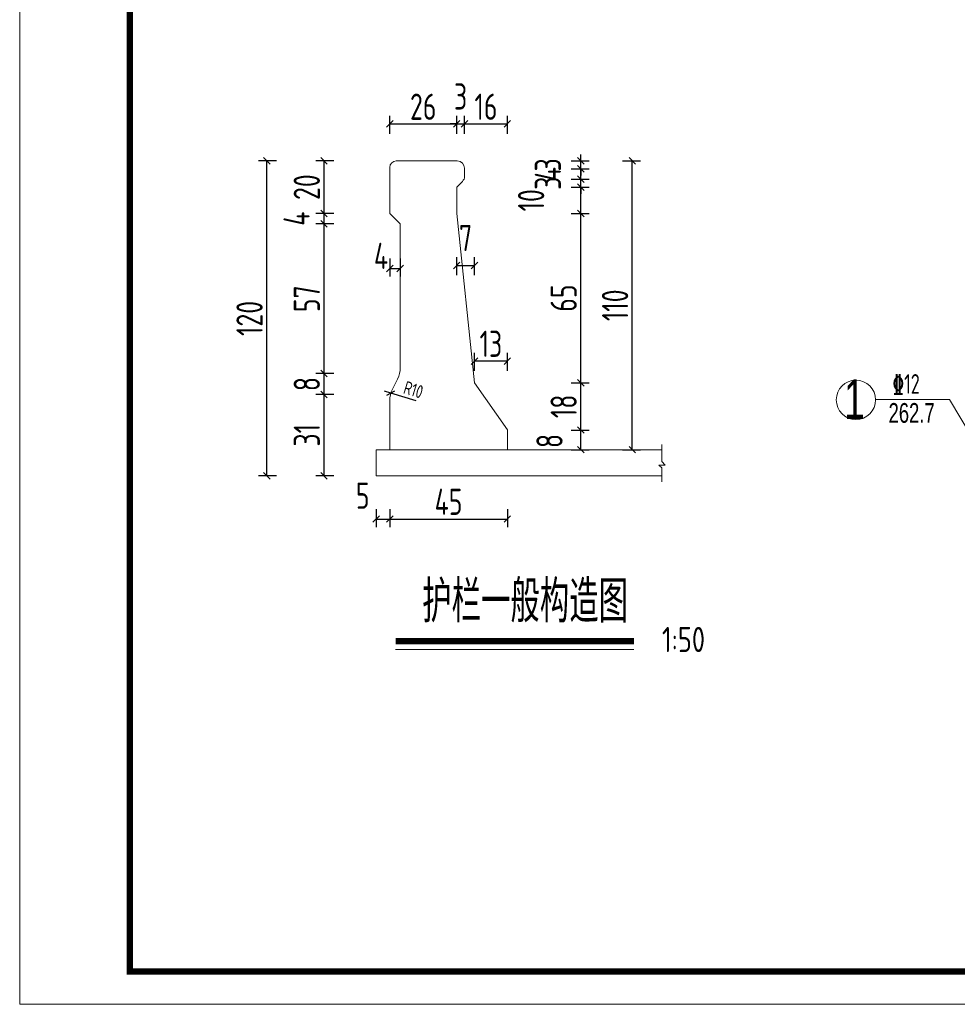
# Model space of a CAD drawing. Header units: inches. Extents: x 112594 to 193184, y 44995 to 116598.
# Tile 108 of 153: x 186820 to 187534, y 70534 to 71284. Entities that reach past the tile are written whole.
import ezdxf

# ---------------------------------------------------------------- set-up
doc = ezdxf.new("R2010")
doc.units = ezdxf.units.IN
doc.header["$MEASUREMENT"] = 0
doc.linetypes.add('CENTER', pattern=[50.8, 31.75, -6.35, 6.35, -6.35])
doc.layers.get('0').update_dxf_attribs({"lineweight": 15})
for name, color, linetype, lineweight in [('2', 5, 'CENTER', 18), ('BM1', 7, 'Continuous', 15), ('文字', 7, 'Continuous', 20), ('标注', 7, 'Continuous', 18), ('细实线', 4, 'Continuous', 25)]:
    doc.layers.add(name, color=color, linetype=linetype, lineweight=lineweight)
doc.layers.add('配筋2', color=2, linetype='Continuous')
doc.styles.add('hz-e', font='hztxt_e.shx', dxfattribs={"width": 0.75, "bigfont": 'hztxt.shx'})
doc.styles.add('HZTXT', font='tssdeng.shx', dxfattribs={"width": 0.75, "bigfont": 'hztxt.shx'})
doc.styles.add('TSSD_Dimension', font='Tssdeng.shx', dxfattribs={"width": 0.7, "bigfont": 'hztxt.shx'})
doc.dimstyles.new('ISO-100', dxfattribs={"dimtxt": 20, "dimasz": 10, "dimexe": 12.5, "dimexo": 6.25, "dimgap": 6.25, "dimtad": 1, "dimdec": 0, "dimdsep": 46, "dimtxsty": 'HZTXT', "dimblk": 'OBLIQUE', "dimcen": 2.5, "dimadec": 0, "dimazin": 0, "dimtfac": 1, "dimtdec": 0, "dimtmove": 2, "dimatfit": 3, "dimldrblk": 'OBLIQUE', "dimfxl": 15, "dimfxlon": 1, "dimarcsym": 0})

# ---------------------------------------------------------------- blocks, each defined once
blk = doc.blocks.new('_Oblique')
at = {"color": 0, "linetype": 'ByBlock', "lineweight": -2}
blk.add_line((-0.5, -0.5), (0.5, 0.5), dxfattribs=at)
blk = doc.blocks.new('*D1578')
at = {"layer": '细实线', "color": 0, "lineweight": -2}
for p, q in [((187059.18, 70998.81), (187045.43, 70998.81)), ((187051.68, 70936.81), (187051.68, 70998.81)), ((187059.18, 70936.81), (187045.43, 70936.81))]:
    blk.add_line(p, q, dxfattribs=at)
at = {"layer": '细实线', "color": 0, "lineweight": -2, "xscale": 5, "yscale": 5, "zscale": 5}
for p, rotation in [((187051.68, 70998.81), 90), ((187051.68, 70936.81), 270)]:
    blk.add_blockref('_Oblique', p, dxfattribs=dict(at, rotation=rotation))
at = {"layer": '细实线', "color": 0, "insert": (187038.56, 70967.81), "char_height": 20, "attachment_point": 5, "rotation": 90, "style": 'HZTXT'}
blk.add_mtext('31', dxfattribs=at)
blk = doc.blocks.new('*D1579')
at = {"layer": '细实线', "color": 0, "lineweight": -2}
for p, q in [((187059.18, 71014.81), (187045.43, 71014.81)), ((187051.68, 70998.81), (187051.68, 71014.81)), ((187059.18, 70998.81), (187045.43, 70998.81))]:
    blk.add_line(p, q, dxfattribs=at)
at = {"layer": '细实线', "color": 0, "lineweight": -2, "xscale": 5, "yscale": 5, "zscale": 5}
for p, rotation in [((187051.68, 71014.81), 90), ((187051.68, 70998.81), 270)]:
    blk.add_blockref('_Oblique', p, dxfattribs=dict(at, rotation=rotation))
at = {"layer": '细实线', "color": 0, "insert": (187038.56, 71006.81), "char_height": 20, "attachment_point": 5, "rotation": 90, "style": 'HZTXT'}
blk.add_mtext('8', dxfattribs=at)
blk = doc.blocks.new('*D1580')
at = {"layer": '细实线', "color": 0, "lineweight": -2}
for p, q in [((187059.18, 71128.81), (187045.43, 71128.81)), ((187051.68, 71014.81), (187051.68, 71128.81)), ((187059.18, 71014.81), (187045.43, 71014.81))]:
    blk.add_line(p, q, dxfattribs=at)
at = {"layer": '细实线', "color": 0, "lineweight": -2, "xscale": 5, "yscale": 5, "zscale": 5}
for p, rotation in [((187051.68, 71128.81), 90), ((187051.68, 71014.81), 270)]:
    blk.add_blockref('_Oblique', p, dxfattribs=dict(at, rotation=rotation))
at = {"layer": '细实线', "color": 0, "insert": (187038.56, 71071.81), "char_height": 20, "attachment_point": 5, "rotation": 90, "style": 'HZTXT'}
blk.add_mtext('57', dxfattribs=at)
blk = doc.blocks.new('*D1581')
at = {"layer": '细实线', "color": 0, "lineweight": -2}
for p, q in [((187059.18, 71136.81), (187045.43, 71136.81)), ((187051.68, 71128.81), (187051.68, 71136.81)), ((187059.18, 71128.81), (187045.43, 71128.81))]:
    blk.add_line(p, q, dxfattribs=at)
at = {"layer": '细实线', "color": 0, "lineweight": -2, "xscale": 5, "yscale": 5, "zscale": 5}
for p, rotation in [((187051.68, 71136.81), 90), ((187051.68, 71128.81), 270)]:
    blk.add_blockref('_Oblique', p, dxfattribs=dict(at, rotation=rotation))
at = {"layer": '细实线', "color": 0, "insert": (187030.75, 71132.81), "char_height": 20, "attachment_point": 5, "rotation": 90, "style": 'HZTXT'}
blk.add_mtext('4', dxfattribs=at)
blk = doc.blocks.new('*D1582')
at = {"layer": '细实线', "color": 0, "lineweight": -2}
for p, q in [((187059.18, 71176.81), (187045.43, 71176.81)), ((187051.68, 71136.81), (187051.68, 71176.81)), ((187059.18, 71136.81), (187045.43, 71136.81))]:
    blk.add_line(p, q, dxfattribs=at)
at = {"layer": '细实线', "color": 0, "lineweight": -2, "xscale": 5, "yscale": 5, "zscale": 5}
for p, rotation in [((187051.68, 71176.81), 90), ((187051.68, 71136.81), 270)]:
    blk.add_blockref('_Oblique', p, dxfattribs=dict(at, rotation=rotation))
at = {"layer": '细实线', "color": 0, "insert": (187038.56, 71156.81), "char_height": 20, "attachment_point": 5, "rotation": 90, "style": 'HZTXT'}
blk.add_mtext('20', dxfattribs=at)
blk = doc.blocks.new('*D1583')
at = {"layer": '细实线', "color": 0, "lineweight": -2}
for p, q in [((187101.76, 71102.37), (187101.76, 71088.62)), ((187109.76, 71102.37), (187109.76, 71088.62)), ((187101.76, 71094.87), (187109.76, 71094.87))]:
    blk.add_line(p, q, dxfattribs=at)
at = {"layer": '细实线', "color": 0, "lineweight": -2, "xscale": 5, "yscale": 5, "zscale": 5, "rotation": 180}
blk.add_blockref('_Oblique', (187101.76, 71094.87), dxfattribs=at)
at = {"layer": '细实线', "color": 0, "lineweight": -2, "xscale": 5, "yscale": 5, "zscale": 5}
blk.add_blockref('_Oblique', (187109.76, 71094.87), dxfattribs=at)
at = {"layer": '细实线', "color": 0, "insert": (187095.11, 71104.41), "char_height": 20, "attachment_point": 5, "style": 'HZTXT'}
blk.add_mtext('4', dxfattribs=at)
blk = doc.blocks.new('*D1584')
at = {"layer": '细实线', "color": 0, "lineweight": -2}
for p, q in [((187102.63, 70999.93), (187097.85, 71001.39)), ((187121.76, 70994.09), (187102.63, 70999.93))]:
    blk.add_line(p, q, dxfattribs=at)
at = {"layer": '细实线', "color": 0, "lineweight": -2, "xscale": 5, "yscale": 5, "zscale": 5, "rotation": 343.01372031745}
blk.add_blockref('_Oblique', (187102.63, 70999.93), dxfattribs=at)
at = {"layer": '细实线', "color": 0, "insert": (187119.83, 71002.48), "char_height": 10, "attachment_point": 5, "rotation": 343.01372, "style": 'HZTXT'}
blk.add_mtext('R10', dxfattribs=at)
blk = doc.blocks.new('*D1585')
at = {"layer": '细实线', "color": 0, "lineweight": -2}
for p, q in [((187239.9, 70971.81), (187253.65, 70971.81)), ((187247.4, 70956.81), (187247.4, 70971.81)), ((187239.9, 70956.81), (187253.65, 70956.81))]:
    blk.add_line(p, q, dxfattribs=at)
at = {"layer": '细实线', "color": 0, "lineweight": -2, "xscale": 5, "yscale": 5, "zscale": 5}
for p, rotation in [((187247.4, 70971.81), 90), ((187247.4, 70956.81), 270)]:
    blk.add_blockref('_Oblique', p, dxfattribs=dict(at, rotation=rotation))
at = {"layer": '细实线', "color": 0, "insert": (187223.48, 70963.45), "char_height": 20, "attachment_point": 5, "rotation": 90, "style": 'HZTXT'}
blk.add_mtext('8', dxfattribs=at)
blk = doc.blocks.new('*D1586')
at = {"layer": '细实线', "color": 0, "lineweight": -2}
for p, q in [((187239.9, 71007.81), (187253.65, 71007.81)), ((187247.4, 70971.81), (187247.4, 71007.81)), ((187239.9, 70971.81), (187253.65, 70971.81))]:
    blk.add_line(p, q, dxfattribs=at)
at = {"layer": '细实线', "color": 0, "lineweight": -2, "xscale": 5, "yscale": 5, "zscale": 5}
for p, rotation in [((187247.4, 71007.81), 90), ((187247.4, 70971.81), 270)]:
    blk.add_blockref('_Oblique', p, dxfattribs=dict(at, rotation=rotation))
at = {"layer": '细实线', "color": 0, "insert": (187234.28, 70989.81), "char_height": 20, "attachment_point": 5, "rotation": 90, "style": 'HZTXT'}
blk.add_mtext('18', dxfattribs=at)
blk = doc.blocks.new('*D1587')
at = {"layer": '细实线', "color": 0, "lineweight": -2}
for p, q in [((187239.9, 71136.81), (187253.65, 71136.81)), ((187247.4, 71007.81), (187247.4, 71136.81)), ((187239.9, 71007.81), (187253.65, 71007.81))]:
    blk.add_line(p, q, dxfattribs=at)
at = {"layer": '细实线', "color": 0, "lineweight": -2, "xscale": 5, "yscale": 5, "zscale": 5}
for p, rotation in [((187247.4, 71136.81), 90), ((187247.4, 71007.81), 270)]:
    blk.add_blockref('_Oblique', p, dxfattribs=dict(at, rotation=rotation))
at = {"layer": '细实线', "color": 0, "insert": (187234.28, 71072.31), "char_height": 20, "attachment_point": 5, "rotation": 90, "style": 'HZTXT'}
blk.add_mtext('65', dxfattribs=at)
blk = doc.blocks.new('*D1588')
at = {"layer": '细实线', "color": 0, "lineweight": -2}
for p, q in [((187239.9, 71156.81), (187253.65, 71156.81)), ((187247.4, 71136.81), (187247.4, 71156.81)), ((187239.9, 71136.81), (187253.65, 71136.81))]:
    blk.add_line(p, q, dxfattribs=at)
at = {"layer": '细实线', "color": 0, "lineweight": -2, "xscale": 5, "yscale": 5, "zscale": 5}
for p, rotation in [((187247.4, 71156.81), 90), ((187247.4, 71136.81), 270)]:
    blk.add_blockref('_Oblique', p, dxfattribs=dict(at, rotation=rotation))
at = {"layer": '细实线', "color": 0, "insert": (187209.49, 71146.81), "char_height": 20, "attachment_point": 5, "rotation": 90, "style": 'HZTXT'}
blk.add_mtext('10', dxfattribs=at)
blk = doc.blocks.new('*D1589')
at = {"layer": '细实线', "color": 0, "lineweight": -2}
for p, q in [((187247.4, 71162.81), (187247.4, 71167.81)), ((187239.9, 71162.81), (187253.65, 71162.81)), ((187247.4, 71156.81), (187247.4, 71162.81)), ((187239.9, 71156.81), (187253.65, 71156.81)), ((187247.4, 71156.81), (187247.4, 71151.81))]:
    blk.add_line(p, q, dxfattribs=at)
at = {"layer": '细实线', "color": 0, "lineweight": -2, "xscale": 5, "yscale": 5, "zscale": 5}
for p, rotation in [((187247.4, 71162.81), 270), ((187247.4, 71156.81), 90)]:
    blk.add_blockref('_Oblique', p, dxfattribs=dict(at, rotation=rotation))
at = {"layer": '细实线', "color": 0, "insert": (187222.24, 71159.81), "char_height": 20, "attachment_point": 5, "rotation": 90, "style": 'HZTXT'}
blk.add_mtext('3', dxfattribs=at)
blk = doc.blocks.new('*D1590')
at = {"layer": '细实线', "color": 0, "lineweight": -2}
for p, q in [((187239.9, 71170.81), (187253.65, 71170.81)), ((187247.4, 71162.81), (187247.4, 71170.81)), ((187239.9, 71162.81), (187253.65, 71162.81))]:
    blk.add_line(p, q, dxfattribs=at)
at = {"layer": '细实线', "color": 0, "lineweight": -2, "xscale": 5, "yscale": 5, "zscale": 5}
for p, rotation in [((187247.4, 71170.81), 90), ((187247.4, 71162.81), 270)]:
    blk.add_blockref('_Oblique', p, dxfattribs=dict(at, rotation=rotation))
at = {"layer": '细实线', "color": 0, "insert": (187222.24, 71166.81), "char_height": 20, "attachment_point": 5, "rotation": 90, "style": 'HZTXT'}
blk.add_mtext('4', dxfattribs=at)
blk = doc.blocks.new('*D1591')
at = {"layer": '细实线', "color": 0, "lineweight": -2}
for p, q in [((187239.9, 71176.81), (187253.65, 71176.81)), ((187247.4, 71176.81), (187247.4, 71181.81)), ((187247.4, 71170.81), (187247.4, 71176.81)), ((187239.9, 71170.81), (187253.65, 71170.81)), ((187247.4, 71170.81), (187247.4, 71165.81))]:
    blk.add_line(p, q, dxfattribs=at)
at = {"layer": '细实线', "color": 0, "lineweight": -2, "xscale": 5, "yscale": 5, "zscale": 5}
for p, rotation in [((187247.4, 71176.81), 270), ((187247.4, 71170.81), 90)]:
    blk.add_blockref('_Oblique', p, dxfattribs=dict(at, rotation=rotation))
at = {"layer": '细实线', "color": 0, "insert": (187222.24, 71173.81), "char_height": 20, "attachment_point": 5, "rotation": 90, "style": 'HZTXT'}
blk.add_mtext('3', dxfattribs=at)
blk = doc.blocks.new('*D1592')
at = {"layer": '细实线', "color": 0, "lineweight": -2}
for p, q in [((187279.09, 71176.81), (187292.84, 71176.81)), ((187286.59, 70956.81), (187286.59, 71176.81)), ((187279.09, 70956.81), (187292.84, 70956.81))]:
    blk.add_line(p, q, dxfattribs=at)
at = {"layer": '细实线', "color": 0, "lineweight": -2, "xscale": 5, "yscale": 5, "zscale": 5}
for p, rotation in [((187286.59, 71176.81), 90), ((187286.59, 70956.81), 270)]:
    blk.add_blockref('_Oblique', p, dxfattribs=dict(at, rotation=rotation))
at = {"layer": '细实线', "color": 0, "insert": (187273.46, 71066.81), "char_height": 20, "attachment_point": 5, "rotation": 90, "style": 'HZTXT'}
blk.add_mtext('110', dxfattribs=at)
blk = doc.blocks.new('*D1593')
at = {"layer": '细实线', "color": 0, "lineweight": -2}
for p, q in [((187101.76, 71197.46), (187101.76, 71211.21)), ((187101.76, 71204.96), (187152.76, 71204.96)), ((187152.76, 71197.46), (187152.76, 71211.21))]:
    blk.add_line(p, q, dxfattribs=at)
at = {"layer": '细实线', "color": 0, "lineweight": -2, "xscale": 5, "yscale": 5, "zscale": 5, "rotation": 180}
blk.add_blockref('_Oblique', (187101.76, 71204.96), dxfattribs=at)
at = {"layer": '细实线', "color": 0, "lineweight": -2, "xscale": 5, "yscale": 5, "zscale": 5}
blk.add_blockref('_Oblique', (187152.76, 71204.96), dxfattribs=at)
at = {"layer": '细实线', "color": 0, "insert": (187127.26, 71218.08), "char_height": 20, "attachment_point": 5, "style": 'HZTXT'}
blk.add_mtext('26', dxfattribs=at)
blk = doc.blocks.new('*D1594')
at = {"layer": '细实线', "color": 0, "lineweight": -2}
for p, q in [((187152.76, 71204.96), (187147.76, 71204.96)), ((187152.76, 71197.46), (187152.76, 71211.21)), ((187152.76, 71204.96), (187158.76, 71204.96)), ((187158.76, 71197.46), (187158.76, 71211.21)), ((187158.76, 71204.96), (187163.76, 71204.96))]:
    blk.add_line(p, q, dxfattribs=at)
at = {"layer": '细实线', "color": 0, "lineweight": -2, "xscale": 5, "yscale": 5, "zscale": 5}
blk.add_blockref('_Oblique', (187152.76, 71204.96), dxfattribs=at)
at = {"layer": '细实线', "color": 0, "lineweight": -2, "xscale": 5, "yscale": 5, "zscale": 5, "rotation": 180}
blk.add_blockref('_Oblique', (187158.76, 71204.96), dxfattribs=at)
at = {"layer": '细实线', "color": 0, "insert": (187155.76, 71225.89), "char_height": 20, "attachment_point": 5, "style": 'HZTXT'}
blk.add_mtext('3', dxfattribs=at)
blk = doc.blocks.new('*D1595')
at = {"layer": '细实线', "color": 0, "lineweight": -2}
for p, q in [((187158.76, 71197.46), (187158.76, 71211.21)), ((187158.76, 71204.96), (187191.36, 71204.96)), ((187191.36, 71197.46), (187191.36, 71211.21))]:
    blk.add_line(p, q, dxfattribs=at)
at = {"layer": '细实线', "color": 0, "lineweight": -2, "xscale": 5, "yscale": 5, "zscale": 5, "rotation": 180}
blk.add_blockref('_Oblique', (187158.76, 71204.96), dxfattribs=at)
at = {"layer": '细实线', "color": 0, "lineweight": -2, "xscale": 5, "yscale": 5, "zscale": 5}
blk.add_blockref('_Oblique', (187191.36, 71204.96), dxfattribs=at)
at = {"layer": '细实线', "color": 0, "insert": (187175.06, 71218.08), "char_height": 20, "attachment_point": 5, "style": 'HZTXT'}
blk.add_mtext('16', dxfattribs=at)
blk = doc.blocks.new('*D1596')
at = {"layer": '细实线', "color": 0, "lineweight": -2}
for p, q in [((187166.36, 71016.83), (187166.36, 71030.58)), ((187191.36, 71016.83), (187191.36, 71030.58)), ((187191.36, 71024.33), (187166.36, 71024.33))]:
    blk.add_line(p, q, dxfattribs=at)
at = {"layer": '细实线', "color": 0, "lineweight": -2, "xscale": 5, "yscale": 5, "zscale": 5, "rotation": 180}
blk.add_blockref('_Oblique', (187166.36, 71024.33), dxfattribs=at)
at = {"layer": '细实线', "color": 0, "lineweight": -2, "xscale": 5, "yscale": 5, "zscale": 5}
blk.add_blockref('_Oblique', (187191.36, 71024.33), dxfattribs=at)
at = {"layer": '细实线', "color": 0, "insert": (187178.86, 71037.46), "char_height": 20, "attachment_point": 5, "style": 'HZTXT'}
blk.add_mtext('13', dxfattribs=at)
blk = doc.blocks.new('*D1597')
at = {"layer": '细实线', "color": 0, "lineweight": -2}
for p, q in [((187152.76, 71089.64), (187152.76, 71103.39)), ((187166.36, 71089.64), (187166.36, 71103.39)), ((187152.76, 71097.14), (187166.36, 71097.14))]:
    blk.add_line(p, q, dxfattribs=at)
at = {"layer": '细实线', "color": 0, "lineweight": -2, "xscale": 5, "yscale": 5, "zscale": 5, "rotation": 180}
blk.add_blockref('_Oblique', (187152.76, 71097.14), dxfattribs=at)
at = {"layer": '细实线', "color": 0, "lineweight": -2, "xscale": 5, "yscale": 5, "zscale": 5}
blk.add_blockref('_Oblique', (187166.36, 71097.14), dxfattribs=at)
at = {"layer": '细实线', "color": 0, "insert": (187159.56, 71118.08), "char_height": 20, "attachment_point": 5, "style": 'HZTXT'}
blk.add_mtext('7', dxfattribs=at)
blk = doc.blocks.new('*D1867')
at = {"layer": '细实线', "color": 0, "lineweight": -2}
for p, q in [((187091.36, 70911.49), (187091.36, 70897.74)), ((187101.76, 70911.49), (187101.76, 70897.74)), ((187091.36, 70903.99), (187101.76, 70903.99))]:
    blk.add_line(p, q, dxfattribs=at)
at = {"layer": '细实线', "color": 0, "lineweight": -2, "xscale": 5, "yscale": 5, "zscale": 5, "rotation": 180}
blk.add_blockref('_Oblique', (187091.36, 70903.99), dxfattribs=at)
at = {"layer": '细实线', "color": 0, "lineweight": -2, "xscale": 5, "yscale": 5, "zscale": 5}
blk.add_blockref('_Oblique', (187101.76, 70903.99), dxfattribs=at)
at = {"layer": '细实线', "color": 0, "insert": (187081.15, 70921.77), "char_height": 20, "attachment_point": 5, "style": 'HZTXT'}
blk.add_mtext('5', dxfattribs=at)
blk = doc.blocks.new('*D1868')
at = {"layer": '细实线', "color": 0, "lineweight": -2}
for p, q in [((187101.76, 70911.49), (187101.76, 70897.74)), ((187191.36, 70911.49), (187191.36, 70897.74)), ((187101.76, 70903.99), (187191.36, 70903.99))]:
    blk.add_line(p, q, dxfattribs=at)
at = {"layer": '细实线', "color": 0, "lineweight": -2, "xscale": 5, "yscale": 5, "zscale": 5, "rotation": 180}
blk.add_blockref('_Oblique', (187101.76, 70903.99), dxfattribs=at)
at = {"layer": '细实线', "color": 0, "lineweight": -2, "xscale": 5, "yscale": 5, "zscale": 5}
blk.add_blockref('_Oblique', (187191.36, 70903.99), dxfattribs=at)
at = {"layer": '细实线', "color": 0, "insert": (187146.56, 70917.12), "char_height": 20, "attachment_point": 5, "style": 'HZTXT'}
blk.add_mtext('45', dxfattribs=at)
blk = doc.blocks.new('*D1876')
at = {"layer": '细实线', "color": 0, "lineweight": -2}
for p, q in [((187015.54, 71176.81), (187001.79, 71176.81)), ((187008.04, 70936.81), (187008.04, 71176.81)), ((187015.54, 70936.81), (187001.79, 70936.81))]:
    blk.add_line(p, q, dxfattribs=at)
at = {"layer": '细实线', "color": 0, "lineweight": -2, "xscale": 5, "yscale": 5, "zscale": 5}
for p, rotation in [((187008.04, 71176.81), 90), ((187008.04, 70936.81), 270)]:
    blk.add_blockref('_Oblique', p, dxfattribs=dict(at, rotation=rotation))
at = {"layer": '细实线', "color": 0, "insert": (186994.92, 71056.81), "char_height": 20, "attachment_point": 5, "rotation": 90, "style": 'HZTXT'}
blk.add_mtext('120', dxfattribs=at)

msp = doc.modelspace()

# ---------------------------------------------------------------- linework, layer by layer
for p, q in [((186819.76981, 70534.30494), (186819.76981, 72034.45647)), ((187472.00266, 70994.93674), (187528.355, 70994.93674)), ((187528.355, 70994.93674), (187544.71949, 70967.47985)), ((187308.96815, 70960.80728), (187308.96815, 70947.78687)), ((187306.84458, 70945.11845), (187311.68556, 70945.11845)), ((187306.84458, 70945.11845), (187308.96815, 70943.03394)), ((187311.68556, 70945.11845), (187308.96815, 70947.78687)), ((187308.96815, 70943.03394), (187308.96815, 70932.28853)), ((186819.76981, 70534.30494), (188941.18397, 70534.30494))]:
    msp.add_line(p, q)
at = {"color": 0}
for p, q in [((187106.76222, 71176.81054), (187153.16222, 71176.81054)), ((187101.76222, 71136.81054), (187101.76222, 71171.81054)), ((187158.76222, 71170.81054), (187158.76222, 71171.21054)), ((187158.76222, 71165.13014), (187158.76222, 71170.81054)), ((187152.76222, 71156.81054), (187157.12201, 71161.17034)), ((187152.76222, 71136.81054), (187152.76222, 71156.81054)), ((187109.76222, 71128.81054), (187101.76222, 71136.81054)), ((187166.36222, 71007.81054), (187152.76222, 71136.81054)), ((187109.76222, 71019.5319), (187109.76222, 71128.81054)), ((187103.87367, 71003.03346), (187107.65076, 71010.58763)), ((187191.36222, 70971.81054), (187166.36222, 71007.81054)), ((187101.76222, 70956.81054), (187101.76222, 70994.08918)), ((187191.36222, 70956.81054), (187191.36222, 70971.81054)), ((187091.36222, 70956.81054), (187091.36222, 70936.81054)), ((187091.36222, 70956.81054), (187191.36222, 70956.81054)), ((187191.36222, 70956.81054), (187308.96815, 70956.81054)), ((187091.36222, 70936.81054), (187308.96815, 70936.81054))]:
    msp.add_line(p, q, dxfattribs=at)
for centre, radius, start, end in [((187106.76222, 71171.81054), 5, 90, 180), ((187153.16222, 71171.21054), 5.6, 0, 90), ((187153.16222, 71165.13014), 5.6, 315, 0), ((187089.76222, 71019.5319), 20, 333.43494882, 0), ((187121.76222, 70994.08918), 20, 153.43494882, 180)]:
    msp.add_arc(centre, radius, start, end, dxfattribs=at)
at = {"layer": '2', "color": 7, "linetype": 'Continuous'}
msp.add_circle((187457.00418, 70994.7238), 15, dxfattribs=at)
at = {"layer": 'BM1', "color": 0, "linetype": 'Continuous', "const_width": 4.99949}
msp.add_lwpolyline([(186903.69186, 70559.30239), (186903.69186, 71994.30598), (188916.18652, 71994.30598), (188916.18652, 70559.30239)], close=True, dxfattribs=at)
at = {"layer": '标注'}
msp.add_line((187106.20641, 70804.47311), (187287.7733, 70804.47311), dxfattribs=at)
at = {"layer": '标注', "const_width": 4.8}
msp.add_lwpolyline([(187106.20641, 70811.05189), (187287.7733, 70811.05189)], dxfattribs=at)

# ---------------------------------------------------------------- texts
at = {"style": 'hz-e', "width": 0.7}
for s, height, p in [('1', 30, (187447.99975, 70980.31645)), ('262.7', 15, (187481.85161, 70977.31805))]:
    msp.add_text(s, height=height, dxfattribs=at).set_placement(p)
at = {"layer": '文字', "color": 0, "style": 'hz-e', "width": 0.7}
msp.add_text('护栏一般构造图', height=32.0112, dxfattribs=at).set_placement((187126.45585, 70825.15346))
at = {"layer": '标注', "style": 'HZTXT', "width": 0.8}
msp.add_text('1:50', height=19.2, dxfattribs=at).set_placement((187309.18565, 70802.61933))
at = {"layer": '配筋2', "color": 2, "style": 'TSSD_Dimension', "width": 0.7}
msp.add_text('%%13212', height=15, rotation=0.00001699, dxfattribs=at).set_placement((187484.77066, 70999.41518))

# ---------------------------------------------------------------- dimensions: what is measured, and where the dimension line sits
at = {"layer": '细实线'}
for base, p1, p2, picture, middle in [((187158.76222, 71204.95722), (187152.76222, 71192.99024), (187158.76222, 71192.99024), '*D1594', (187155.76222, 71225.89472)), ((187152.7622151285, 71204.9572222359), (187101.7622151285, 71192.9902358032), (187152.7622151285, 71192.9902358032), '*D1593', (187127.2622151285, 71218.0822222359)), ((187191.36222, 71204.95722), (187158.76222, 71192.99024), (187191.36222, 71192.99024), '*D1595', (187175.06222, 71218.08222)), ((187166.36222, 71097.14471), (187152.76222, 71082.73843), (187166.36222, 71080.5811), '*D1597', (187159.56222, 71118.08221)), ((187166.3622151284, 71024.3315595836), (187191.3622151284, 71007.3467167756), (187166.3622151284, 71007.810543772), '*D1596', (187178.8622151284, 71037.4565595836)), ((187191.36222, 70903.99302), (187101.76222, 70935.67537), (187191.36222, 70935.67537), '*D1868', (187146.56222, 70917.11802))]:
    dim = msp.add_linear_dim(base=base, p1=p1, p2=p2, dimstyle='ISO-100', override={"dimscale": 0.5, "dimtxt": 40, "dimlfac": 0.5}, dxfattribs=at)
    dim.commit()
    dim.dimension.update_dxf_attribs({"geometry": picture, "text_midpoint": middle})
for base, p1, p2, angle, picture, middle in [((187008.04454, 71176.81054), (187070.29244, 70936.81054), (187070.29244, 71176.81054), 90, '*D1876', (186994.91954, 71056.81054)), ((187051.68356, 71176.81054), (187067.16744, 71136.81054), (187067.16744, 71176.81054), 270, '*D1582', (187038.55856, 71156.81054)), ((187286.58659, 71176.81054), (187267.9565, 70956.81054), (187267.9565, 71176.81054), 90, '*D1592', (187273.46159, 71066.81054)), ((187051.68356, 71136.81054), (187067.16744, 71128.81054), (187067.16744, 71136.81054), 270, '*D1581', (187030.74606, 71132.81054)), ((187247.4005684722, 71136.810543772), (187209.6304337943, 71007.810543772), (187209.6304337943, 71136.810543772), 270, '*D1587', (187234.2755684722, 71072.310543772)), ((187051.68356, 71128.81054), (187067.16744, 71014.81054), (187067.16744, 71128.81054), 270, '*D1580', (187038.55856, 71071.81054)), ((187051.68356, 71014.81054), (187067.16744, 70998.81054), (187067.16744, 71014.81054), 270, '*D1579', (187038.55856, 71006.81054)), ((187247.40057, 71007.81054), (187209.63043, 70971.81054), (187209.63043, 71007.81054), 270, '*D1586', (187234.27557, 70989.81054)), ((187051.68356, 70998.81054), (187067.16744, 70936.81054), (187067.16744, 70998.81054), 270, '*D1578', (187038.55856, 70967.81054))]:
    dim = msp.add_linear_dim(base=base, p1=p1, p2=p2, angle=angle, dimstyle='ISO-100', override={"dimscale": 0.5, "dimtxt": 40, "dimlfac": 0.5}, dxfattribs=at)
    dim.commit()
    dim.dimension.update_dxf_attribs({"geometry": picture, "text_midpoint": middle})
for base, p1, p2, picture, middle in [((187247.40057, 71176.81054), (187209.63043, 71170.81054), (187209.63043, 71176.81054), '*D1591', (187222.23814, 71173.81054)), ((187247.40057, 71170.81054), (187209.63043, 71162.81054), (187209.63043, 71170.81054), '*D1590', (187222.23814, 71166.81054)), ((187247.40057, 71162.81054), (187209.63043, 71156.81054), (187209.63043, 71162.81054), '*D1589', (187222.23814, 71159.81054)), ((187247.40057, 71156.81054), (187209.63043, 71136.81054), (187209.63043, 71156.81054), '*D1588', (187209.48552, 71146.81054)), ((187247.4005684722, 70971.810543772), (187209.6304337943, 70956.810543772), (187209.6304337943, 70971.810543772), '*D1585', (187223.4844043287, 70963.452579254))]:
    dim = msp.add_linear_dim(base=base, p1=p1, p2=p2, angle=270, dimstyle='ISO-100', override={"dimscale": 0.5, "dimtxt": 40, "dimlfac": 0.5}, dxfattribs=at)
    dim.commit()
    dim.dimension.update_dxf_attribs({"geometry": picture, "text_midpoint": middle, "dimtype": 160})
for base, p1, p2, picture, middle in [((187109.76222, 71094.87051), (187101.76222, 71121.77121), (187109.76222, 71121.01332), '*D1583', (187095.11055, 71104.40592)), ((187101.76222, 70903.99302), (187091.36222, 70935.67537), (187101.76222, 70935.67537), '*D1867', (187081.14793, 70921.76737))]:
    dim = msp.add_linear_dim(base=base, p1=p1, p2=p2, dimstyle='ISO-100', override={"dimscale": 0.5, "dimtxt": 40, "dimlfac": 0.5}, dxfattribs=at)
    dim.commit()
    dim.dimension.update_dxf_attribs({"geometry": picture, "text_midpoint": middle, "dimtype": 160})
dim = msp.add_radius_dim(center=(187121.76222, 70994.08918), mpoint=(187102.63472, 70999.93204), dimstyle='ISO-100', override={"dimscale": 0.5, "dimlfac": 0.5}, dxfattribs=at)
dim.commit()
dim.dimension.update_dxf_attribs({"geometry": '*D1584', "text_midpoint": (187119.82948, 71002.48466), "dimtype": 164})

doc.saveas('drawing.dxf')
